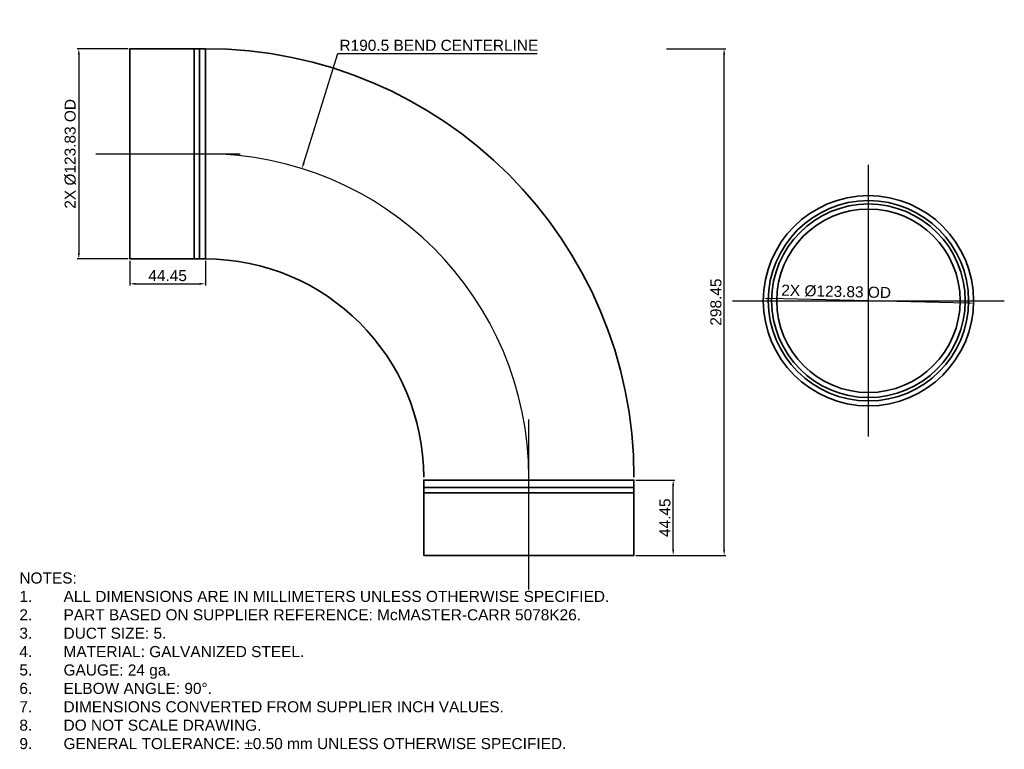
# Model space of a CAD drawing. Header units: millimetres. Extents: x 50 to 630, y -114 to 316.
import ezdxf

# ---------------------------------------------------------------- set-up
doc = ezdxf.new("R2010")
doc.units = ezdxf.units.MM
for name, color, linetype, lineweight in [('CENTER', 5, 'Continuous', 25), ('DIM', 6, 'Continuous', 25), ('OBJECT', 7, 'Continuous', 35), ('TEXT', 4, 'Continuous', 25)]:
    doc.layers.add(name, color=color, linetype=linetype, lineweight=lineweight)
doc.styles.get("Standard").update_dxf_attribs({"font": 'arial.ttf'})
doc.dimstyles.new('AM_ISO', dxfattribs={"dimtxt": 6.5, "dimasz": 3.5, "dimexe": 1, "dimexo": 1, "dimgap": 1.5, "dimtad": 1, "dimdsep": 46, "dimtxsty": 'Standard', "dimcen": 0, "dimclrd": 256, "dimclre": 256, "dimclrt": 2, "dimadec": 0, "dimazin": 2, "dimtp": 0.1, "dimtm": 0.1, "dimtfac": 0.71, "dimtmove": 0, "dimatfit": 3, "dimfxl": 1, "dimlwd": -1, "dimlwe": -1, "dimarcsym": 1})
doc.dimstyles.new('AM_ISO$3', dxfattribs={"dimtxt": 6.5, "dimasz": 3.5, "dimexe": 1, "dimexo": 1, "dimgap": 1.5, "dimtad": 1, "dimtoh": 1, "dimdsep": 46, "dimtxsty": 'Standard', "dimcen": 0, "dimclrd": 256, "dimclre": 256, "dimclrt": 2, "dimadec": 0, "dimazin": 2, "dimtp": 0.1, "dimtm": 0.1, "dimtfac": 0.71, "dimtofl": 0, "dimtmove": 0, "dimatfit": 0, "dimfxl": 1, "dimlwd": -1, "dimlwe": -1, "dimarcsym": 1})
doc.dimstyles.new('AM_ISO$4', dxfattribs={"dimtxt": 6.5, "dimasz": 3.5, "dimexe": 1, "dimexo": 1, "dimgap": 1.5, "dimtad": 1, "dimtoh": 1, "dimdsep": 46, "dimtxsty": 'Standard', "dimcen": 0, "dimclrd": 256, "dimclre": 256, "dimclrt": 2, "dimadec": 0, "dimazin": 2, "dimtp": 0.1, "dimtm": 0.1, "dimtfac": 0.71, "dimtofl": 0, "dimtmove": 0, "dimatfit": 0, "dimfxl": 1, "dimlwd": -1, "dimlwe": -1, "dimarcsym": 1})

# ---------------------------------------------------------------- blocks, each defined once
blk = doc.blocks.new('*D4')
at = {"layer": 'Defpoints', "color": 0, "transparency": 16777216}
for p in [(115.05, 298.45), (85, 174.62), (115.05, 174.62)]:
    blk.add_point(p, dxfattribs=at)
at = {"layer": 'DIM', "linetype": 'ByBlock', "transparency": 16777216}
for p, q in [((114.05, 298.45), (84, 298.45)), ((85, 294.95), (85, 178.12)), ((114.05, 174.62), (84, 174.62))]:
    blk.add_line(p, q, dxfattribs=at)
at = {"layer": 'DIM', "transparency": 16777216}
for points in [[(84.42, 294.95), (85.58, 294.95), (85, 298.45)], [(84.42, 178.12), (85.58, 178.12), (85, 174.62)]]:
    blk.add_solid(points, dxfattribs=at)
at = {"layer": 'DIM', "color": 2, "transparency": 16777216, "insert": (80, 236.53), "char_height": 6.5, "attachment_point": 5, "rotation": 90}
blk.add_mtext('2X Ø123.83 OD', dxfattribs=at)
blk = doc.blocks.new('*D5')
at = {"layer": 'Defpoints', "color": 0, "transparency": 16777216}
for p in [(115.05, 174.62), (159.5, 174.62), (159.5, 160)]:
    blk.add_point(p, dxfattribs=at)
at = {"layer": 'DIM', "linetype": 'ByBlock', "transparency": 16777216}
for p, q in [((115.05, 173.62), (115.05, 159)), ((159.5, 173.62), (159.5, 159)), ((118.55, 160), (156, 160))]:
    blk.add_line(p, q, dxfattribs=at)
at = {"layer": 'DIM', "transparency": 16777216}
for points in [[(118.55, 160.58), (118.55, 159.42), (115.05, 160)], [(156, 160.58), (156, 159.42), (159.5, 160)]]:
    blk.add_solid(points, dxfattribs=at)
at = {"layer": 'DIM', "color": 2, "transparency": 16777216, "insert": (137.28, 164.81), "char_height": 6.5, "attachment_point": 5}
blk.add_mtext('44.45', dxfattribs=at)
blk = doc.blocks.new('*D6')
at = {"layer": 'Defpoints', "color": 0, "transparency": 16777216}
for p in [(411.92, 44.45), (435, 44.45), (411.92, 0)]:
    blk.add_point(p, dxfattribs=at)
at = {"layer": 'DIM', "linetype": 'ByBlock', "transparency": 16777216}
for p, q in [((412.92, 44.45), (436, 44.45)), ((435, 3.5), (435, 40.95)), ((412.92, 0), (436, 0))]:
    blk.add_line(p, q, dxfattribs=at)
at = {"layer": 'DIM', "transparency": 16777216}
for points in [[(434.42, 40.95), (435.58, 40.95), (435, 44.45)], [(434.42, 3.5), (435.58, 3.5), (435, 0)]]:
    blk.add_solid(points, dxfattribs=at)
at = {"layer": 'DIM', "color": 2, "transparency": 16777216, "insert": (430.19, 22.22), "char_height": 6.5, "attachment_point": 5, "rotation": 90}
blk.add_mtext('44.45', dxfattribs=at)
blk = doc.blocks.new('*D7')
at = {"layer": 'Defpoints', "color": 0, "transparency": 16777216}
for p in [(430, 298.45), (465, 298.45), (430, 0)]:
    blk.add_point(p, dxfattribs=at)
at = {"layer": 'DIM', "linetype": 'ByBlock', "transparency": 16777216}
for p, q in [((431, 298.45), (466, 298.45)), ((465, 3.5), (465, 294.95)), ((431, 0), (466, 0))]:
    blk.add_line(p, q, dxfattribs=at)
at = {"layer": 'DIM', "transparency": 16777216}
for points in [[(464.42, 294.95), (465.58, 294.95), (465, 298.45)], [(464.42, 3.5), (465.58, 3.5), (465, 0)]]:
    blk.add_solid(points, dxfattribs=at)
at = {"layer": 'DIM', "color": 2, "transparency": 16777216, "insert": (460.18, 149.22), "char_height": 6.5, "attachment_point": 5, "rotation": 90}
blk.add_mtext('298.45', dxfattribs=at)
blk = doc.blocks.new('*D8')
at = {"layer": 'Defpoints', "color": 0, "transparency": 16777216}
for p in [(216.4, 227.84), (159.5, 46.04)]:
    blk.add_point(p, dxfattribs=at)
at = {"layer": 'DIM', "linetype": 'ByBlock', "transparency": 16777216}
for p, q in [((217.45, 231.18), (237.59, 295.55)), ((237.59, 295.55), (354.97, 295.55))]:
    blk.add_line(p, q, dxfattribs=at)
at = {"layer": 'DIM', "transparency": 16777216}
blk.add_solid([(216.89, 231.36), (218, 231.01), (216.4, 227.84)], dxfattribs=at)
at = {"layer": 'DIM', "color": 2, "transparency": 16777216, "insert": (297.03, 300.41), "char_height": 6.5, "attachment_point": 5}
blk.add_mtext('R190.5 BEND CENTERLINE', dxfattribs=at)
blk = doc.blocks.new('*D9')
at = {"layer": 'Defpoints', "color": 0, "transparency": 16777216}
for p in [(488.1, 151.4), (611.9, 148.6)]:
    blk.add_point(p, dxfattribs=at)
at = {"layer": 'DIM', "linetype": 'ByBlock', "transparency": 16777216}
blk.add_line((608.4, 148.68), (491.6, 151.32), dxfattribs=at)
at = {"layer": 'DIM', "transparency": 16777216}
for points in [[(491.61, 151.9), (491.59, 150.74), (488.1, 151.4)], [(608.41, 149.26), (608.39, 148.1), (611.9, 148.6)]]:
    blk.add_solid(points, dxfattribs=at)
at = {"layer": 'DIM', "color": 2, "transparency": 16777216, "insert": (530.98, 155.43), "char_height": 6.5, "attachment_point": 5, "rotation": 358.70376}
blk.add_mtext('2X Ø123.83 OD', dxfattribs=at)

msp = doc.modelspace()

# ---------------------------------------------------------------- linework, layer by layer
at = {"layer": 'CENTER'}
for p, q in [((95, 236.54), (180, 236.54)), ((550, 70), (550, 230)), ((470, 150), (630, 150)), ((350, -20), (350, 80))]:
    msp.add_line(p, q, dxfattribs=at)
msp.add_arc((159.5, 46.04), 190.5, 0, 90, dxfattribs=at)
at = {"layer": 'OBJECT'}
for p, q in [((153, 174.62), (153, 298.45)), ((156, 174.62), (156, 298.45)), ((288.09, 40), (411.92, 40)), ((288.09, 37), (411.92, 37))]:
    msp.add_line(p, q, dxfattribs=at)
for points in [[(115.05, 174.62), (159.5, 174.62), (159.5, 298.45), (115.05, 298.45)], [(288.09, 0), (411.92, 0), (411.92, 44.45), (288.09, 44.45)]]:
    msp.add_lwpolyline(points, close=True, dxfattribs=at)
for radius in [61.915, 59, 57, 54]:
    msp.add_circle((550, 150), radius, dxfattribs=at)
for radius in [252.415, 128.585]:
    msp.add_arc((159.5, 46.04), radius, 0, 90, dxfattribs=at)

# ---------------------------------------------------------------- texts
at = {"layer": 'TEXT', "insert": (50, -10), "char_height": 6.5, "attachment_point": 1}
msp.add_mtext_dynamic_manual_height_columns('NOTES:\\P1.^IALL DIMENSIONS ARE IN MILLIMETERS UNLESS OTHERWISE SPECIFIED.\\P2.^IPART BASED ON SUPPLIER REFERENCE: McMASTER-CARR 5078K26.\\P3.^IDUCT SIZE: 5.\\P4.^IMATERIAL: GALVANIZED STEEL.\\P5.^IGAUGE: 24 ga.\\P6.^IELBOW ANGLE: 90°.\\P7.^IDIMENSIONS CONVERTED FROM SUPPLIER INCH VALUES.\\P8.^IDO NOT SCALE DRAWING.\\P9.^IGENERAL TOLERANCE: ±0.50 mm UNLESS OTHERWISE SPECIFIED.', width=400, gutter_width=12.5, heights=[0], dxfattribs=at)

# ---------------------------------------------------------------- dimensions: what is measured, and where the dimension line sits
at = {"layer": 'DIM'}
dim = msp.add_radius_dim(center=(159.5, 46.04), mpoint=(216.403, 227.843), text='<> BEND CENTERLINE', dimstyle='AM_ISO$4', dxfattribs=at)
dim.commit()
dim.dimension.update_dxf_attribs({"geometry": '*D8', "text_midpoint": (297.032, 295.552), "dimtype": 164})
dim = msp.add_linear_dim(base=(85, 174.62), p1=(115.05, 298.45), p2=(115.05, 174.62), angle=90, text='<> OD', dimstyle='AM_ISO', override={"dimpost": '2X Ø<>'}, dxfattribs=at)
dim.commit()
dim.dimension.update_dxf_attribs({"geometry": '*D4', "text_midpoint": (79.999, 236.535)})
for base, p1, p2, picture, middle in [((465, 298.45), (430, 0), (430, 298.45), '*D7', (460.181, 149.225)), ((435, 44.45), (411.92, 0), (411.92, 44.45), '*D6', (430.195, 22.225))]:
    dim = msp.add_linear_dim(base=base, p1=p1, p2=p2, angle=90, dimstyle='AM_ISO', dxfattribs=at)
    dim.commit()
    dim.dimension.update_dxf_attribs({"geometry": picture, "text_midpoint": middle})
dim = msp.add_linear_dim(base=(159.5, 160), p1=(115.05, 174.62), p2=(159.5, 174.62), dimstyle='AM_ISO', dxfattribs=at)
dim.commit()
dim.dimension.update_dxf_attribs({"geometry": '*D5', "text_midpoint": (137.275, 164.805)})
dim = msp.add_diameter_dim_2p(p1=(611.899, 148.599), p2=(488.101, 151.401), text='<> OD', dimstyle='AM_ISO$3', override={"dimpost": '2X Ø<>'}, dxfattribs=at)
dim.commit()
dim.dimension.update_dxf_attribs({"geometry": '*D9', "text_midpoint": (530.868, 150.433), "dimtype": 163})

doc.saveas('drawing.dxf')
